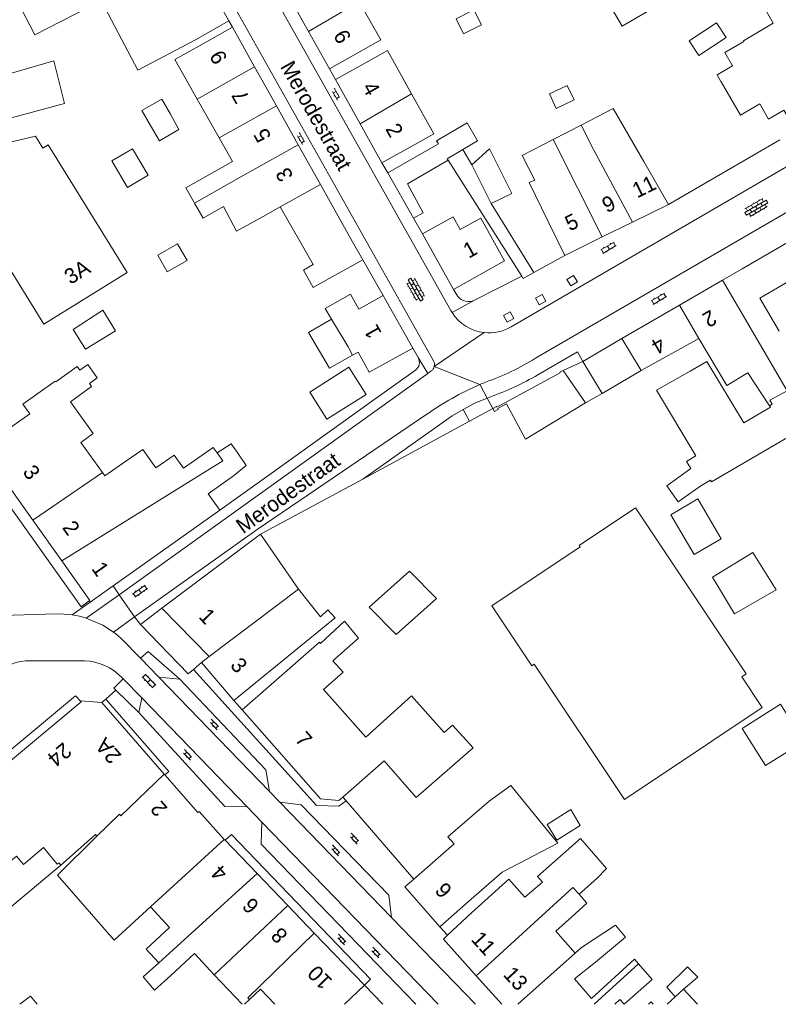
# Model space of a CAD drawing. Extents: x 99476 to 102828, y 406437 to 407931.
# Tile 86 of 162: x 101021 to 101120, y 406437 to 406565. Entities that reach past the tile are written whole.
import ezdxf

# ---------------------------------------------------------------- set-up
doc = ezdxf.new("R2010")
doc.units = 0
doc.header["$MEASUREMENT"] = 0
for name, color, linetype, lineweight in [('BG_bijgebouw', 253, 'Continuous', 0), ('BG_dakoverstek', 253, 'Continuous', 13), ('BG_dakoverstek bijgebouw', 253, 'Continuous', 0), ('BG_heg haag', 253, 'Continuous', 0), ('BG_hek', 253, 'Continuous', 0), ('BG_hoofdgebouw', 253, 'Continuous', 13), ('BG_huisnummer', 253, 'Continuous', 0), ('BG_kant verharding', 253, 'Continuous', 0), ('BG_muur', 253, 'Continuous', 0), ('BG_open verharding', 253, 'Continuous', 0), ('BG_schutting', 253, 'Continuous', 0), ('BG_straatnaam', 253, 'Continuous', 0), ('BG_tussenmuur', 253, 'Continuous', 0), ('BG_vlakafsluiter', 253, 'Continuous', 0)]:
    doc.layers.add(name, color=color, linetype=linetype, lineweight=lineweight)
doc.styles.add('Style-WORKING', font='WORKING.shx')

# ---------------------------------------------------------------- blocks, each defined once
blk = doc.blocks.new('S02OV6')
at = {"layer": 'BG_open verharding', "linetype": 'Continuous', "lineweight": 0}
for p, q in [((0, 0.20784), (1.371449, 0.20784)), ((0.085505, 0.20784), (0.085505, 0.268177)), ((0.485, -0.192), (0.486, 0.207)), ((0.885505, 0.20784), (0.885505, 0.31106)), ((1.285, -0.193), (1.285, 0.207)), ((0.268333, -0.19216), (1.549656, -0.19216)), ((0.885505, -0.32925), (0.885505, -0.19216))]:
    blk.add_line(p, q, dxfattribs=at)
blk = doc.blocks.new('S02OV2')
at = {"layer": 'BG_open verharding', "linetype": 'Continuous', "lineweight": 0}
for p, q in [((0.052866, 0.482148), (0.183301, 0.482148)), ((0.183301, -1.01785), (0.183301, 0.982147)), ((0.183301, 0.895191), (0.705039, 0.895191)), ((0.705039, -1.01785), (0.705039, 0.982147)), ((0.705039, 0.43867), (0.835473, 0.43867)), ((0.052866, -0.517416), (0.183301, -0.517416)), ((0.183301, -0.017851), (0.705039, -0.017851)), ((0.183301, -0.930894), (0.705039, -0.930894)), ((0.705039, -0.473938), (0.835473, -0.473938))]:
    blk.add_line(p, q, dxfattribs=at)
blk = doc.blocks.new('S02OV4')
at = {"layer": 'BG_open verharding', "linetype": 'Continuous', "lineweight": 0}
for p, q in [((0, -0.200092), (0, 0.200092)), ((0, 0.2), (3.201, 0.2)), ((0.214, 0.6), (2.9, 0.6)), ((0.4, 0.199), (0.4, 0.6)), ((0.8, 0.6), (0.8, 0.7)), ((0.8, -0.2), (0.8, 0.2)), ((1.2, 0.2), (1.2, 0.6)), ((1.6, 0.6), (1.6, 0.7)), ((1.6, -0.2), (1.6, 0.2)), ((2, 0.199), (2, 0.6)), ((2.4, 0.6), (2.4, 0.7)), ((2.4, -0.2), (2.4, 0.2)), ((2.8, 0.2), (2.8, 0.6)), ((3.2, -0.199908), (3.2, 0.200092)), ((0, -0.2), (3.2, -0.199)), ((0.31, -0.6), (2.9, -0.6)), ((0.4, -0.6), (0.399, -0.2)), ((0.8, -0.7), (0.8, -0.6)), ((1.2, -0.6), (1.2, -0.2)), ((1.6, -0.7), (1.6, -0.6)), ((2, -0.6), (1.999, -0.2)), ((2.4, -0.7), (2.4, -0.6)), ((2.8, -0.6), (2.8, -0.2))]:
    blk.add_line(p, q, dxfattribs=at)

msp = doc.modelspace()

# ---------------------------------------------------------------- linework, layer by layer
at = {"layer": 'BG_bijgebouw', "linetype": 'Continuous', "lineweight": 0}
for p, q in [((101040.548, 406552.935), (101041.652, 406550.972)), ((101075.428, 406549.107), (101068.854, 406545.32)), ((101079.761, 406546.34), (101082.286, 406541.309)), ((101068.854, 406545.32), (101072.183, 406539.408)), ((101060.078, 406543.806), (101064.259, 406536.348)), ((101059.104, 406533.379), (101054.842, 406540.876)), ((101064.259, 406536.348), (101065.57, 406534.01)), ((101065.57, 406534.01), (101061.21, 406531.57)), ((101094.58, 406515.37), (101091.67, 406519.62))]:
    msp.add_line(p, q, dxfattribs=at)
at = {"layer": 'BG_bijgebouw', "linetype": 'Continuous', "lineweight": 0, "flags": 128}
for points in [[(101012.343, 406556.135), (101025.381, 406559.883), (101026.777, 406554.344), (101014.672, 406551.102)], [(101037.965, 406551.468), (101036.836, 406553.414), (101039.432, 406554.921), (101040.548, 406552.935)], [(101041.652, 406550.972), (101039.11, 406549.496), (101037.965, 406551.468)], [(101082.286, 406541.309), (101084.958, 406542.651), (101082.056, 406548.432), (101079.761, 406546.34)], [(101072.183, 406539.408), (101073.448, 406540.115), (101071.401, 406543.907), (101076.672, 406546.957)], [(101061.21, 406531.57), (101059.116, 406530.398), (101057.859, 406532.662), (101059.104, 406533.379)], [(101027.887, 406524.922), (101029.485, 406522.378), (101033.391, 406524.779), (101031.752, 406527.445)], [(101091.67, 406519.62), (101091.23, 406519.38), (101091.28, 406519.28), (101083.04, 406514.83), (101082.98, 406514.92), (101082.5, 406514.65)], [(101108.175, 406519.52), (101103.82, 406517.05), (101108.93, 406508.51), (101107.71, 406507.75), (101108.252, 406506.84)], [(101120.928, 406516.724), (101123.45, 406512.39), (101110.97, 406505.09)], [(101082.5, 406514.65), (101082.7, 406514.26), (101083.2, 406514.54), (101083.14, 406514.64), (101084.28, 406515.281), (101086.77, 406510.67), (101094.58, 406515.37)], [(101118.508, 406515.014), (101118.62, 406514.845), (101115.158, 406512.776)], [(101109.58, 406504.61), (101110.82, 406505.34), (101110.97, 406505.09)], [(101114.898, 406479.719), (101115.484, 406480.11), (101101.08, 406501.72), (101093.753, 406496.838), (101093.88, 406496.647), (101082.386, 406488.982), (101087.594, 406481.173), (101087.894, 406481.373), (101099.637, 406463.763), (101111.017, 406471.353)], [(101116.329, 406495.896), (101119.377, 406491.059), (101113.974, 406487.942), (101111.081, 406492.716)], [(101075.185, 406489.946), (101071.655, 406493.483), (101066.392, 406488.792), (101069.925, 406485.253), (101075.185, 406489.946)], [(101092.658, 406462.463), (101093.867, 406460.404), (101090.829, 406458.492), (101089.57, 406460.532), (101092.658, 406462.463)], [(101109.2, 406440.641), (101107.845, 406442.008), (101105.14, 406439.35), (101106.217, 406438.103)]]:
    msp.add_lwpolyline(points, dxfattribs=at)
at = {"layer": 'BG_dakoverstek', "linetype": 'Continuous', "lineweight": 13}
for p, q in [((101098.174, 406553.704), (101093.979, 406551.539)), ((101043.683, 406541.391), (101043.59, 406541.555)), ((101044.8, 406539.415), (101043.683, 406541.391)), ((101064.25, 406521.574), (101064.97, 406521.977)), ((101048.466, 406510.065), (101049.213, 406508.977)), ((101097.302, 406454.808), (101096.052, 406453.475)), ((101096.052, 406453.475), (101093.728, 406451.435)), ((101092.79, 406448.525), (101094.757, 406450.283)), ((101036.987, 406440.68), (101039.044, 406442.524)), ((101049.869696, 406437.124), (101046.247, 406440.97))]:
    msp.add_line(p, q, dxfattribs=at)
at = {"layer": 'BG_dakoverstek', "linetype": 'Continuous', "lineweight": 13, "flags": 128}
for points in [[(101125.295, 406568.454), (101124.071, 406570.636), (101117.777, 406566.934), (101119.004, 406564.782)], [(101014.419, 406542.659), (101012.174, 406546.685), (101014.883, 406548.417), (101014.44, 406549.17), (101015.135, 406549.629), (101015.937, 406548.426), (101022.964, 406550.106), (101023.935, 406548.55), (101024.621, 406548.975), (101034.914, 406532.349), (101024.061, 406525.63), (101013.768, 406542.256), (101014.419, 406542.659)], [(101086.317, 406547.585), (101087.976, 406544.383), (101087.244, 406544.041)], [(101047.47, 406540.925), (101049.135, 406537.708), (101052.617, 406539.631)], [(101080.932, 406539.433), (101078.261, 406537.932), (101077.32, 406539.606)], [(101029.992, 406517.92), (101031.013, 406518.655), (101029.776, 406520.373), (101028.755, 406519.637)], [(101031.717, 406506.31), (101032.025, 406505.882), (101035.318, 406508.191)], [(101082.011, 406463.568), (101084.831, 406465.576), (101090.981, 406458.108), (101083.711, 406454.3)], [(101030.951, 406459.014), (101030.956, 406459.007), (101025.844, 406453.95), (101033.217, 406445.472)], [(101026.268, 406455.239), (101030.812, 406459.213), (101030.951, 406459.014)], [(101088.954, 406453.012), (101088.299, 406453.759), (101093.907, 406458.68), (101097.302, 406454.808)], [(101040.593, 406440.864), (101038.487, 406438.95), (101036.987, 406440.68)], [(101107.305, 406439.076), (101109.117455, 406437.124)]]:
    msp.add_lwpolyline(points, dxfattribs=at)
at = {"layer": 'BG_dakoverstek bijgebouw', "linetype": 'Continuous', "lineweight": 0}
for p, q in [((101078.585, 406548.352), (101076.546, 406547.162)), ((101076.546, 406547.162), (101076.672, 406546.957)), ((101031.752, 406527.445), (101027.887, 406524.922)), ((101116.329, 406495.896), (101111.081, 406492.716)), ((101109.2, 406440.641), (101107.305, 406439.076))]:
    msp.add_line(p, q, dxfattribs=at)
at = {"layer": 'BG_dakoverstek bijgebouw', "linetype": 'Continuous', "lineweight": 0, "flags": 128}
for points in [[(101081.015, 406564.588), (101080.039, 406566.533), (101077.726, 406565.373), (101078.702, 406563.427), (101081.015, 406564.588)], [(101112.863, 406562.931), (101109.317, 406560.57), (101108.046, 406562.48), (101111.591, 406564.841), (101112.863, 406562.931)], [(101093.089, 406554.804), (101090.76, 406553.707), (101089.865, 406555.608), (101092.193, 406556.705), (101093.089, 406554.804)], [(101075.428, 406549.107), (101075.189, 406549.495), (101079.158, 406551.806), (101080.523, 406549.483), (101078.585, 406548.352)], [(101035.617, 406548.449), (101037.648, 406544.999), (101034.967, 406543.421), (101032.936, 406546.87), (101035.617, 406548.449)], [(101038.895, 406534.594), (101040.131, 406532.422), (101042.717, 406533.895), (101041.481, 406536.067), (101038.895, 406534.594)], [(101061.514, 406526.265), (101058.499, 406524.525), (101061.231, 406519.884), (101064.25, 406521.574)], [(101115.158, 406512.776), (101110.363, 406520.79), (101108.175, 406519.52)], [(101066.018, 406516.493), (101060.917, 406513.254), (101058.677, 406516.781), (101063.778, 406520.02), (101066.018, 406516.493)], [(101109.58, 406504.61), (101106.629, 406502.503), (101105.126, 406504.608), (101108.252, 406506.84)], [(101109.172, 406502.885), (101105.667, 406500.818), (101108.722, 406495.637), (101112.227, 406497.704), (101109.172, 406502.885)], [(101111.017, 406471.353), (101117.565, 406475.727), (101114.898, 406479.719)], [(101119.961, 406476.16), (101122.984, 406471.325), (101117.983, 406468.197), (101114.959, 406473.032), (101119.961, 406476.16)], [(101020.963, 406437.131), (101022.322, 406438.2), (101023.207489, 406437.124)], [(101020.954056, 406437.124), (101020.963, 406437.131)]]:
    msp.add_lwpolyline(points, dxfattribs=at)
at = {"layer": 'BG_heg haag', "linetype": 'Continuous', "lineweight": 0}
for p, q in [((101105.36, 406541.201), (101116.412, 406547.608)), ((101114.943, 406532.834), (101124.392, 406538.331))]:
    msp.add_line(p, q, dxfattribs=at)
at = {"layer": 'BG_hek', "linetype": 'Continuous', "lineweight": 0}
for p, q in [((101116.412, 406547.608), (101119.875, 406549.616)), ((101096.716, 406516.617), (101101.79, 406519.58)), ((101079.483, 406512.989), (101082.5, 406514.65)), ((101065.6, 406505.47), (101079.483, 406512.989))]:
    msp.add_line(p, q, dxfattribs=at)
at = {"layer": 'BG_hoofdgebouw', "linetype": 'Continuous', "lineweight": 13}
for p, q in [((101043.08, 406574.13), (101048.16, 406565.09)), ((101055.526, 406569.053), (101058.524, 406563.724)), ((101048.16, 406565.09), (101043.8, 406562.64)), ((101044.25, 406561.82), (101048.61, 406564.26)), ((101048.61, 406564.26), (101051.505, 406559.097)), ((101058.524, 406563.724), (101061.26, 406558.86)), ((101061.26, 406558.86), (101065.62, 406561.31)), ((101051.505, 406559.097), (101054.341, 406554.038)), ((101066.39, 406559.9), (101062.02, 406557.46)), ((101062.02, 406557.46), (101065.238, 406551.7)), ((101112.196, 406557.214), (101112.224, 406557.166)), ((101044.027, 406554.912), (101046.87, 406549.855)), ((101054.341, 406554.038), (101057.178, 406548.979)), ((101102.14, 406546.801), (101098.174, 406553.704)), ((101065.238, 406551.7), (101068.07, 406546.63)), ((101090.345, 406549.664), (101093.979, 406551.539)), ((101057.178, 406548.979), (101060.078, 406543.806)), ((101068.07, 406546.63), (101072.43, 406549.07)), ((101086.317, 406547.585), (101090.345, 406549.664)), ((101105.36, 406541.201), (101102.14, 406546.801)), ((101089.68, 406539.071), (101087.244, 406544.041)), ((101100.685, 406538.905), (101105.36, 406541.201)), ((101047.47, 406540.925), (101044.8, 406539.415)), ((101054.842, 406540.876), (101052.617, 406539.631)), ((101073.341, 406537.371), (101077.32, 406539.606)), ((101089.68, 406539.071), (101091.88, 406534.581)), ((101096.752, 406536.974), (101100.685, 406538.905)), ((101077.39, 406530.16), (101073.341, 406537.371)), ((101091.88, 406534.581), (101096.752, 406536.974)), ((101112.41, 406531.36), (101106.814, 406528.116)), ((101120.79, 406516.962), (101112.41, 406531.36)), ((101068.22, 406529.36), (101065.052, 406527.579)), ((101072.07, 406522.501), (101068.22, 406529.36)), ((101060.671, 406527.677), (101061.514, 406526.265)), ((101106.814, 406528.116), (101099.3, 406523.76)), ((101099.3, 406523.76), (101101.79, 406519.58)), ((101101.79, 406519.58), (101109.32, 406523.78)), ((101016.101, 406509.29), (101022.644, 406500.103)), ((101046.604, 406508.871), (101046.085, 406509.599)), ((101048.466, 406510.065), (101046.604, 406508.871)), ((101038.622, 406506.936), (101041.026, 406508.577)), ((101033.095, 406491.572), (101046.984, 406501.434)), ((101022.644, 406500.103), (101026.414, 406494.81)), ((101052.28, 406498.29), (101039.42, 406488.69)), ((101057.207, 406491.134), (101052.28, 406498.29)), ((101030.095, 406489.442), (101033.095, 406491.572)), ((101029.979, 406489.606), (101030.095, 406489.442)), ((101039.42, 406488.69), (101045.6, 406482.37)), ((101045.6, 406482.37), (101044.57, 406481.59)), ((101044.57, 406481.59), (101048.81, 406476.65)), ((101049.9, 406475.43), (101053.66, 406478.73)), ((101011.055, 406461.615), (101028.915, 406476.47)), ((101031.605, 406476.38), (101039.718, 406467.087)), ((101054.98, 406469.64), (101049.9, 406475.43)), ((101039.718, 406467.087), (101039.826, 406466.964)), ((101047.531, 406458.58), (101047.645, 406458.462)), ((101047.645, 406458.462), (101051.814, 406454.128)), ((101051.814, 406454.128), (101055.809, 406449.975)), ((101079.344, 406450.487), (101083.711, 406454.3)), ((101093.728, 406451.435), (101094.757, 406450.283)), ((101075.585, 406447.21), (101079.344, 406450.487)), ((101033.217, 406445.472), (101037.938, 406449.8)), ((101055.809, 406449.975), (101059.255, 406446.392)), ((101079.72, 406449.04), (101076.61, 406446.11)), ((101059.255, 406446.392), (101065.78, 406439.61)), ((101093.234, 406443.794), (101094.04, 406444.514)), ((101080.34, 406440.845), (101083.666644, 406437.124)), ((101050.202946, 406437.124), (101050.853, 406437.741)), ((101106.217, 406438.103), (101105.191912, 406437.124))]:
    msp.add_line(p, q, dxfattribs=at)
at = {"layer": 'BG_hoofdgebouw', "linetype": 'Continuous', "lineweight": 13, "flags": 128}
for points in [[(101031.554, 406567.653), (101031.534, 406567.69), (101022.895, 406563.274), (101020.513, 406567.934), (101020.29, 406567.82), (101018.661, 406571.024), (101013.681, 406568.493), (101011.98, 406571.84)], [(101110.213, 406570.792), (101099.339, 406564.408), (101094.33, 406572.897)], [(101043.8, 406562.64), (101036.282, 406558.676), (101031.554, 406567.653)], [(101065.62, 406561.31), (101067.919, 406562.606), (101065.112, 406567.585)], [(101112.196, 406557.214), (101111.694, 406558.077), (101113.687, 406559.24), (101112.681, 406560.965), (101115.159, 406562.411), (101115.104, 406562.506), (101119.004, 406564.782)], [(101044.25, 406561.82), (101041.126, 406560.072), (101044.027, 406554.912)], [(101066.39, 406559.9), (101068.778, 406561.234), (101071.926, 406555.598)], [(101112.224, 406557.166), (101114.742, 406552.843), (101117.233, 406554.294), (101118.396, 406552.298), (101120.395, 406553.463), (101121.939, 406550.812)], [(101071.926, 406555.598), (101074.826, 406550.408), (101072.43, 406549.07)], [(101046.87, 406549.855), (101048.599, 406546.779), (101042.565, 406543.367), (101043.59, 406541.555)], [(101080.932, 406539.433), (101084.04, 406533.88), (101077.39, 406530.16)], [(101130.056, 406528.94), (101126.77, 406534.561), (101117.24, 406529.021), (101119.76, 406524.701)], [(101060.671, 406527.677), (101063.961, 406529.524), (101065.052, 406527.579)], [(101109.32, 406523.78), (101112.94, 406517.645), (101115.68, 406519.275), (101118.508, 406515.014)], [(101064.97, 406521.977), (101066.41, 406519.37), (101072.07, 406522.501)], [(101016.101, 406509.29), (101019.854, 406511.992), (101019.731, 406512.162), (101022.239, 406513.967), (101021.354, 406515.196), (101025.56, 406518.224), (101025.625, 406518.135), (101028.399, 406520.132), (101028.755, 406519.637)], [(101029.992, 406517.92), (101030.28, 406517.52), (101027.521, 406515.534), (101030.491, 406511.408), (101028.881, 406510.25), (101031.717, 406506.31)], [(101038.622, 406506.936), (101036.942, 406509.33), (101035.318, 406508.191)], [(101041.026, 406508.577), (101042.24, 406506.868), (101046.085, 406509.599)], [(101048.739, 406505.877), (101050.402, 406507.243), (101049.213, 406508.977)], [(101046.984, 406501.434), (101045.475, 406503.55), (101048.739, 406505.877)], [(101026.414, 406494.81), (101030.073, 406489.672), (101029.979, 406489.606)], [(101048.81, 406476.65), (101061.97, 406487.396), (101061.049, 406488.452), (101060.087, 406487.564), (101057.207, 406491.134)], [(101062.276, 406476.042), (101060.462, 406478.068), (101063.002, 406480.342), (101061.688, 406481.809), (101065.002, 406484.777), (101063.212, 406486.99), (101060.073, 406484.065), (101059.928, 406484.23), (101053.66, 406478.73)], [(101077.267, 406473.469), (101076.187, 406472.497), (101071.938, 406477.243), (101065.978, 406471.907), (101062.276, 406476.042)], [(101028.915, 406476.47), (101028.865, 406476.635), (101031.605, 406476.38)], [(101077.267, 406473.469), (101079.925, 406470.5), (101072.525, 406464.05), (101068.365, 406468.825), (101062.991, 406464.09)], [(101062.991, 406464.09), (101062.48, 406463.64), (101060.06, 406463.85), (101054.98, 406469.64)], [(101039.826, 406466.964), (101044.09, 406462.08), (101044.265, 406462.205), (101047.531, 406458.58)], [(101082.011, 406463.568), (101076.667, 406458.911), (101077.471, 406457.989), (101072.207, 406453.4)], [(101018.275, 406450.791), (101019.376, 406449.474), (101026.268, 406455.239)], [(101072.207, 406453.4), (101071.06, 406452.401), (101075.585, 406447.21)], [(101079.72, 406449.04), (101084.595, 406453.399), (101086.687, 406451.059), (101088.954, 406453.012)], [(101037.938, 406449.8), (101040.418, 406447.14), (101037.381, 406444.307), (101039.044, 406442.524)], [(101092.79, 406448.525), (101090.686, 406446.646), (101093.234, 406443.794)], [(101094.04, 406444.514), (101098.488, 406447.408), (101099.781, 406445.867), (101095.856, 406442.587)], [(101076.61, 406446.11), (101076.08, 406445.61), (101080.34, 406440.845)], [(101040.593, 406440.864), (101043.669, 406443.733), (101046.247, 406440.97)], [(101101.468, 406442.408), (101100.959, 406442.995), (101095.339, 406437.88), (101093.112, 406440.448), (101095.856, 406442.587)], [(101098.387963, 406437.124), (101099.03, 406437.74), (101099.576, 406437.13), (101103.237, 406440.371), (101101.468, 406442.408)], [(101050.853, 406437.741), (101052.262, 406439.078), (101054.137318, 406437.124)], [(101065.78, 406439.61), (101063.205478, 406437.124)], [(101103.37025, 406437.124), (101103.096, 406437.442), (101102.762896, 406437.124)]]:
    msp.add_lwpolyline(points, dxfattribs=at)
at = {"layer": 'BG_kant verharding', "linetype": 'Continuous', "lineweight": 0}
for p, q in [((101077.047, 406527.402), (101041.066, 406591.382)), ((101036.495, 406588.886), (101074.78, 406520.854)), ((101168.094, 406573.701), (101084.873, 406525.267)), ((101061.26, 406558.86), (101062.02, 406557.46)), ((101082.286, 406541.309), (101087.689, 406532.563)), ((101088.058, 406521.189), (101122.96, 406541.47)), ((101068.22, 406529.36), (101065.57, 406534.01)), ((101091.88, 406534.581), (101087.831, 406532.333)), ((101087.831, 406532.333), (101087.689, 406532.563)), ((101086.27, 406531.88), (101080.12, 406528.76)), ((101086.46, 406531.571), (101086.27, 406531.88)), ((101077.931, 406529.23), (101077.39, 406530.16)), ((101099.3, 406523.76), (101094.23, 406520.77)), ((101072.774, 406521.3), (101072.07, 406522.501)), ((101094.23, 406520.77), (101096.716, 406516.617)), ((101066.727, 406515.564), (101072.42, 406519.639)), ((101074.488, 406519.537), (101074.027, 406519.207)), ((101074.027, 406519.207), (101033.853, 406490.423)), ((101081.752, 406516.007), (101082.222, 406516.181)), ((101081.752, 406516.007), (101082.5, 406514.65)), ((101094.58, 406515.37), (101096.716, 406516.617)), ((101078.631, 406514.545), (101079.483, 406512.989)), ((101065.6, 406505.47), (101052.28, 406498.29)), ((101029.596, 406487.373), (101033.853, 406490.423)), ((101030.095, 406489.442), (101027.773, 406487.797)), ((101039.42, 406488.69), (101036.653, 406486.529)), ((101033.148, 406485.566), (101035.879, 406487.523)), ((101033.394, 406485.363), (101033.148, 406485.566)), ((101039.033, 406479.705), (101036.651, 406482.167)), ((101029.355, 406481.837), (101021.663, 406481.812)), ((101043.535, 406480.711), (101044.57, 406481.59)), ((101034.38, 406479.498), (101034.257, 406479.625)), ((101036.813, 406476.984), (101034.38, 406479.498)), ((101053.455, 406464.798), (101039.033, 406479.705)), ((101041.779, 406479.45), (101039.033, 406479.705)), ((101033.45, 406477.995), (101036.446, 406475.097)), ((101036.446, 406475.097), (101036.813, 406476.984)), ((101050.514, 406462.823), (101036.813, 406476.984)), ((101031.605, 406476.38), (101032.127, 406476.836)), ((101048.81, 406476.65), (101049.9, 406475.43)), ((101054.774, 406463.435), (101053.455, 406464.798)), ((101069.318, 406448.402), (101054.774, 406463.435)), ((101063.395, 406463.621), (101062.991, 406464.09)), ((101072.207, 406453.4), (101063.395, 406463.621)), ((101052.452, 406460.819), (101050.514, 406462.823)), ((101075.377389, 406437.124), (101052.452, 406460.819)), ((101080.229243, 406437.124), (101069.318, 406448.402)), ((101075.585, 406447.21), (101076.61, 406446.11))]:
    msp.add_line(p, q, dxfattribs=at)
at = {"layer": 'BG_kant verharding', "linetype": 'Continuous', "lineweight": 0, "flags": 128}
for points in [[(101094.23, 406520.77), (101093.52, 406522.01), (101088.36, 406519.031)], [(101081.752, 406516.007), (101080.165, 406515.334), (101078.631, 406514.545)], [(101065.6, 406505.47), (101077.214, 406513.682), (101078.631, 406514.545)], [(101035.879, 406487.523), (101051.813, 406498.915), (101073.79, 406513.82)], [(101029.979, 406489.606), (101028.911, 406488.839), (101014.935, 406508.46), (101016.101, 406509.29)], [(101018.708, 406487.734), (101025.651, 406487.932), (101026.715, 406487.911), (101027.773, 406487.797)], [(101029.596, 406487.373), (101028.693, 406487.62), (101027.773, 406487.797)], [(101036.653, 406486.529), (101042.84, 406480.12), (101043.535, 406480.711)], [(101036.651, 406482.167), (101034.146, 406484.744), (101033.394, 406485.363)], [(101041.779, 406479.45), (101037.645, 406483.05), (101036.651, 406482.167)], [(101034.38, 406479.498), (101033.194, 406478.243), (101033.45, 406477.995)], [(101043.535, 406480.711), (101059.569, 406462.992), (101062.465, 406462.9), (101063.395, 406463.621)], [(101053.455, 406464.798), (101052.961, 406467.618), (101041.779, 406479.45)], [(101011.055, 406461.615), (101010.364, 406462.445), (101028.201, 406477.281), (101028.915, 406476.47)], [(101032.127, 406476.836), (101032.132, 406476.84), (101040.353, 406467.424), (101039.826, 406466.964)], [(101036.446, 406475.097), (101047.631, 406462.876), (101050.514, 406462.823)], [(101069.318, 406448.402), (101068.98, 406451.308), (101057.56, 406463.076), (101054.774, 406463.435)], [(101052.452, 406460.819), (101052.33, 406457.966), (101072.480589, 406437.124)], [(101065.78, 406439.61), (101066.586, 406440.388), (101048.472, 406459.217), (101047.645, 406458.462)], [(101065.78, 406439.61), (101068.169028, 406437.124)]]:
    msp.add_lwpolyline(points, dxfattribs=at)
at = {"layer": 'BG_kant verharding', "linetype": 'Continuous', "lineweight": 0, "extrusion": (0, 0, -1)}
for centre, radius, start, end in [((-101079.308733, 406530.314144), 1.753145, 242.435334, 321.800652), ((-101081.87325, 406530.114416), 5.536235, 327.539265, 330.66344), ((-101082.012314, 406530.193703), 5.696131, 276.393651, 327.617116), ((-101082.014253, 406530.191291), 5.693951, 239.863131, 276.415741), ((-101073.898725, 406520.358298), 1.011122, 150.643012, 192.468153), ((-101073.900033, 406520.357924), 1.009764, 192.463483, 234.388786), ((-101095.456049, 406484.014922), 36.792067, 66.521655, 67.797467), ((-101068.482774, 406553.805611), 40.054684, 240.247642, 249.939529), ((-101096.257078, 406482.069808), 38.895299, 54.716004, 66.580911)]:
    msp.add_arc(centre, radius, start, end, dxfattribs=at)
at = {"layer": 'BG_kant verharding', "linetype": 'Continuous', "lineweight": 0}
for centre, radius, start, end in [((101071.686892, 406520.663466), 1.259754, 305.587505, 30.350221), ((101070.222471, 406550.136446), 34.000893, 289.465677, 301.638669), ((101022.194974, 406475.405615), 6.428434, 94.746841, 133.572931), ((101029.001871, 406474.516787), 7.328726, 44.187803, 87.238178)]:
    msp.add_arc(centre, radius, start, end, dxfattribs=at)
at = {"layer": 'BG_muur', "linetype": 'Continuous', "lineweight": 0}
for p, q in [((101068.07, 406546.63), (101068.854, 406545.32)), ((101072.183, 406539.408), (101073.341, 406537.371)), ((101053.362, 406505.999), (101066.727, 406515.564)), ((101046.984, 406501.434), (101053.362, 406505.999))]:
    msp.add_line(p, q, dxfattribs=at)
at = {"layer": 'BG_schutting', "linetype": 'Continuous', "lineweight": 0}
for p, q in [((101076.672, 406546.957), (101086.27, 406531.88)), ((101112.41, 406531.36), (101114.943, 406532.834))]:
    msp.add_line(p, q, dxfattribs=at)
at = {"layer": 'BG_tussenmuur', "linetype": 'Continuous', "lineweight": 0}
for p, q in [((101058.524, 406563.724), (101065.112, 406567.585)), ((101051.505, 406559.097), (101044.027, 406554.912)), ((101065.238, 406551.7), (101071.926, 406555.598)), ((101046.87, 406549.855), (101054.341, 406554.038)), ((101090.345, 406549.664), (101096.752, 406536.974)), ((101054.842, 406540.876), (101060.078, 406543.806)), ((101106.814, 406528.116), (101109.32, 406523.78)), ((101061.514, 406526.265), (101063.665, 406522.663)), ((101063.665, 406522.663), (101064.25, 406521.574)), ((101118.57, 406515.728), (101120.79, 406516.962)), ((101118.841, 406515.227), (101118.57, 406515.728)), ((101118.508, 406515.014), (101118.841, 406515.227)), ((101022.644, 406500.103), (101031.717, 406506.31)), ((101045.6, 406482.37), (101057.207, 406491.134)), ((101037.938, 406449.8), (101047.531, 406458.58)), ((101026.023, 406455.532), (101026.268, 406455.239)), ((101039.044, 406442.524), (101051.814, 406454.128)), ((101046.247, 406440.97), (101055.809, 406449.975)), ((101050.636, 406437.987), (101059.255, 406446.392)), ((101085.768511, 406437.124), (101093.234, 406443.794)), ((101095.676359, 406437.124), (101101.468, 406442.408)), ((101106.217, 406438.103), (101107.305, 406439.076)), ((101050.636, 406437.987), (101050.853, 406437.741))]:
    msp.add_line(p, q, dxfattribs=at)
at = {"layer": 'BG_tussenmuur', "linetype": 'Continuous', "lineweight": 0, "flags": 128}
for points in [[(101093.979, 406551.539), (101095.622, 406548.355), (101095.596, 406548.342), (101100.685, 406538.905)], [(101043.683, 406541.391), (101049.711, 406544.8), (101057.178, 406548.979)], [(101026.414, 406494.81), (101047.344, 406507.832), (101046.604, 406508.871)], [(101030.951, 406459.014), (101033.897, 406461.852), (101034.084, 406461.658), (101039.718, 406467.087)], [(101010.44, 406461.104), (101014.87, 406455.628), (101015.535, 406456.238), (101017.447, 406453.879), (101020.503, 406456.422), (101021.406, 406455.337), (101024.015, 406457.508), (101025.808, 406455.353), (101026.023, 406455.532)], [(101080.34, 406440.845), (101092.926, 406452.333), (101093.728, 406451.435)]]:
    msp.add_lwpolyline(points, dxfattribs=at)
at = {"layer": 'BG_vlakafsluiter', "linetype": 'Continuous', "lineweight": 0}
for p, q in [((101048.61, 406564.26), (101048.16, 406565.09)), ((101079.761, 406546.34), (101078.585, 406548.352)), ((101087.831, 406532.333), (101086.46, 406531.571)), ((101080.12, 406528.76), (101077.202, 406527.143)), ((101074.886, 406520.14), (101081.378, 406524.533)), ((101072.774, 406521.3), (101074.027, 406519.207)), ((101091.67, 406519.62), (101094.23, 406520.77)), ((101080.798, 406517.761), (101074.886, 406520.14)), ((101033.853, 406490.423), (101033.095, 406491.572)), ((101035.879, 406487.523), (101033.853, 406490.423)), ((101036.653, 406486.529), (101035.879, 406487.523)), ((101032.127, 406476.836), (101033.45, 406477.995))]:
    msp.add_line(p, q, dxfattribs=at)
at = {"layer": 'BG_vlakafsluiter', "linetype": 'Continuous', "lineweight": 0, "flags": 128}
for points in [[(101092.145, 406531.45), (101092.995, 406531.975), (101093.521, 406531.126), (101092.671, 406530.599), (101092.145, 406531.45)], [(101088.042, 406529.013), (101088.92, 406529.491), (101089.399, 406528.614), (101088.521, 406528.135), (101088.042, 406529.013)], [(101083.897, 406526.772), (101084.778, 406527.243), (101085.251, 406526.363), (101084.369, 406525.89), (101083.897, 406526.772)], [(101081.752, 406516.007), (101080.845, 406517.742), (101080.798, 406517.761)], [(101029.596, 406487.373), (101031.762, 406486.449), (101033.394, 406485.363)]]:
    msp.add_lwpolyline(points, dxfattribs=at)

# ---------------------------------------------------------------- block references
at = {"layer": 'BG_open verharding', "linetype": 'Continuous', "lineweight": 0}
for name, p, rotation in [('S02OV6', (101061.677, 406556.228), 299.332791), ('S02OV6', (101057.132, 406550.459), 299.332791), ('S02OV4', (101115.413, 406539.988), 30.1286), ('S02OV2', (101097.338, 406535.958), 300.206934), ('S02OV4', (101071.673, 406531.51), 299.332791), ('S02OV2', (101103.892, 406529.328), 300.206934), ('S02OV2', (101036.343, 406491.252), 305.517698), ('S02OV2', (101038.074, 406479.486), 224.027605), ('S02OV6', (101045.697, 406474.104), 313.622573), ('S02OV6', (101042.205, 406470.143), 313.622573), ('S02OV6', (101063.933, 406459.235), 313.622573), ('S02OV6', (101061.501, 406457.695), 313.622573), ('S02OV6', (101062.262, 406446.113), 313.622573), ('S02OV6', (101066.725, 406444.42), 313.622573)]:
    msp.add_blockref(name, p, dxfattribs=dict(at, rotation=rotation))

# ---------------------------------------------------------------- texts
at = {"layer": 'BG_huisnummer', "linetype": 'Continuous', "lineweight": 0, "style": 'Style-WORKING'}
for s, rotation, p in [('6', 299.332791, (101061.68, 406563.21)), ('9', 119.282829, (101048.024, 406560.194)), ('4', 299.20484, (101065.444, 406556.456)), ('7', 119.282829, (101050.889, 406555.083)), ('2', 299.20484, (101068.469, 406551.041)), ('5', 119.282829, (101053.726, 406550.024)), ('3', 119.282829, (101056.594, 406544.908)), ('11', 26.155254, (101101.279, 406541.981)), ('9', 26.155254, (101097.347, 406540.051)), ('5', 26.155254, (101092.525, 406537.683)), ('1', 29.20484, (101079.364, 406534.129)), ('3A', 31.798913, (101027.534, 406530.72)), ('2', 210.1286, (101110.867, 406527.576)), ('1', 119.282829, (101068.095, 406524.472)), ('4', 210.1286, (101104.205, 406524.096)), ('3', 305.471039, (101021.235, 406506.391)), ('2', 305.471039, (101026.391, 406499.151)), ('1', 305.471039, (101030.193, 406493.813)), ('1', 314.351702, (101044.11, 406487.469)), ('3', 310.61994, (101048.226, 406481.169)), ('2A', 131.067356, (101034.271, 406469.524)), ('7', 311.309918, (101056.661, 406471.514)), ('24', 219.768909, (101026.625, 406471.314)), ('2', 131.148195, (101040.272, 406462.652)), ('4', 133.94659, (101048.136, 406454.346)), ('9', 311.067356, (101074.842, 406451.867)), ('6', 133.865578, (101052.218, 406450.102)), ('8', 133.865578, (101055.938, 406446.234)), ('11', 312.36617, (101079.564, 406445.5)), ('10', 133.865578, (101061.72, 406440.222)), ('13', 312.36617, (101083.746, 406440.917))]:
    msp.add_text(s, height=2, rotation=rotation, dxfattribs=at).set_placement(p)
at = {"layer": 'BG_straatnaam', "linetype": 'Continuous', "lineweight": 0, "style": 'Style-WORKING'}
for rotation, p in [(299.41082, (101054.779, 406559.147)), (35.597631, (101050.008, 406498.273))]:
    msp.add_text('Merodestraat', height=2, rotation=rotation, dxfattribs=at).set_placement(p)

doc.saveas('drawing.dxf')
